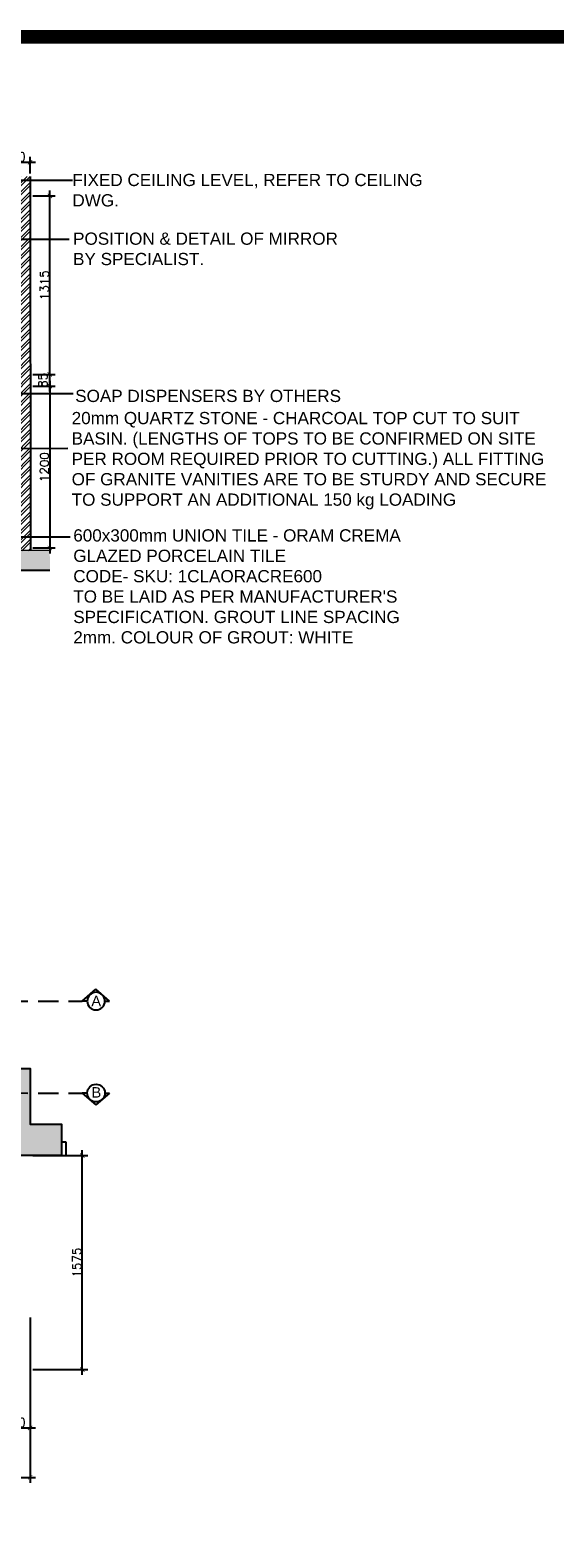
# Model space of a CAD drawing. Header units: millimetres. Extents: x -115474967 to 444143, y -74377 to 241828222.
# Tile 169 of 256: x -110272 to -106411, y 243045 to 254141. Entities that reach past the tile are written whole.
import ezdxf

# ---------------------------------------------------------------- set-up
doc = ezdxf.new("R2010")
doc.units = ezdxf.units.MM
doc.header["$MEASUREMENT"] = 0
doc.linetypes.add('2DASHED', pattern=[0.75, 0.5, -0.25])
for name, color, linetype in [('0-ELEV.25', 4, 'Continuous'), ('0-HACH', 9, 'Continuous'), ('00-6 H-Brickwork', 9, 'Continuous'), ('01-1 Notes', 7, 'Continuous'), ('CEIL-PLAN', 7, 'Continuous'), ('DIMS-20', 9, 'Continuous'), ('DIMS-50', 9, 'Continuous'), ('EB Retained', 9, 'Continuous'), ('STRU-CONC', 3, 'Continuous'), ('TEXT-REFN', 5, 'Continuous')]:
    doc.layers.add(name, color=color, linetype=linetype)
doc.layers.add('0_cons_01', color=40, linetype='Continuous', lineweight=0, plot=False)
doc.layers.add('2 Windows', color=1, linetype='Continuous', lineweight=25)
doc.layers.add('C-SECTION CONCRETE', color=82, linetype='Continuous', lineweight=35)
doc.styles.add('ARIAL', font='arial.ttf')
doc.styles.add('DIMS', font='simplex.shx')
doc.styles.add('TEXT-20', font='arial.ttf', dxfattribs={"height": 40})
doc.dimstyles.new('DIM-20', dxfattribs={"dimscale": 4, "dimtxt": 10, "dimasz": 8, "dimexe": 10, "dimexo": 5, "dimgap": 4, "dimtad": 1, "dimdec": 0, "dimrnd": 5, "dimdsep": 46, "dimtxsty": 'DIMS', "dimblk": 'ARCHTICK', "dimcen": 25, "dimdle": 10, "dimclrd": 9, "dimclre": 9, "dimclrt": 4, "dimadec": 0, "dimazin": 0, "dimtfac": 1, "dimtdec": 0, "dimtmove": 2, "dimatfit": 2, "dimfxl": 1, "dimtolj": 1, "dimtzin": 0, "dimarcsym": 0})

# ---------------------------------------------------------------- blocks, each defined once
blk = doc.blocks.new('_ArchTick')
at = {"color": 0, "linetype": 'ByBlock', "const_width": 0.15}
blk.add_lwpolyline([(-0.5, -0.5), (0.5, 0.5)], dxfattribs=at)
blk = doc.blocks.new('*D401')
at = {"layer": 'Defpoints', "color": 0, "transparency": 16777216}
for p in [(-116752, 244146), (-110272, 244146), (-110272, 243490)]:
    blk.add_point(p, dxfattribs=at)
at = {"layer": 'DIMS-20', "color": 9, "lineweight": -2, "transparency": 16777216}
for p, q in [((-116752, 244126), (-116752, 243450)), ((-110272, 244126), (-110272, 243450)), ((-116792, 243490), (-110232, 243490))]:
    blk.add_line(p, q, dxfattribs=at)
at = {"layer": 'DIMS-20', "color": 9, "lineweight": -2, "transparency": 16777216, "xscale": 32, "yscale": 32, "zscale": 32, "rotation": 180}
blk.add_blockref('_ArchTick', (-116752, 243490), dxfattribs=at)
at = {"layer": 'DIMS-20', "color": 9, "lineweight": -2, "transparency": 16777216, "xscale": 32, "yscale": 32, "zscale": 32}
blk.add_blockref('_ArchTick', (-110272, 243490), dxfattribs=at)
at = {"layer": 'DIMS-20', "color": 4, "transparency": 16777216, "insert": (-113512, 243530), "char_height": 64, "attachment_point": 5, "style": 'DIMS'}
blk.add_mtext('\\A1;6480', dxfattribs=at)
blk = doc.blocks.new('*D402')
at = {"layer": 'Defpoints', "color": 0, "transparency": 16777216}
for p in [(-110272, 244686), (-110502, 244456), (-110272, 243854)]:
    blk.add_point(p, dxfattribs=at)
at = {"layer": 'DIMS-20', "color": 9, "lineweight": -2, "transparency": 16777216}
for p, q in [((-110272, 244666), (-110272, 243814)), ((-110502, 244436), (-110502, 243814)), ((-110542, 243854), (-110232, 243854))]:
    blk.add_line(p, q, dxfattribs=at)
at = {"layer": 'DIMS-20', "color": 9, "lineweight": -2, "transparency": 16777216, "xscale": 32, "yscale": 32, "zscale": 32, "rotation": 180}
blk.add_blockref('_ArchTick', (-110502, 243854), dxfattribs=at)
at = {"layer": 'DIMS-20', "color": 9, "lineweight": -2, "transparency": 16777216, "xscale": 32, "yscale": 32, "zscale": 32}
blk.add_blockref('_ArchTick', (-110272, 243854), dxfattribs=at)
at = {"layer": 'DIMS-20', "color": 4, "transparency": 16777216, "insert": (-110387, 243894), "char_height": 64, "attachment_point": 5, "style": 'DIMS'}
blk.add_mtext('\\A1;230', dxfattribs=at)
blk = doc.blocks.new('*D404')
at = {"layer": 'Defpoints', "color": 0, "transparency": 16777216}
for p in [(-110272, 245859), (-109888, 245859), (-110272, 244284)]:
    blk.add_point(p, dxfattribs=at)
at = {"layer": 'DIMS-20', "color": 9, "lineweight": -2, "transparency": 16777216}
for p, q in [((-109888, 244244), (-109888, 245899)), ((-110252, 245859), (-109848, 245859)), ((-110252, 244284), (-109848, 244284))]:
    blk.add_line(p, q, dxfattribs=at)
at = {"layer": 'DIMS-20', "color": 9, "lineweight": -2, "transparency": 16777216, "xscale": 32, "yscale": 32, "zscale": 32}
for p, rotation in [((-109888, 245859), 90), ((-109888, 244284), 270)]:
    blk.add_blockref('_ArchTick', p, dxfattribs=dict(at, rotation=rotation))
at = {"layer": 'DIMS-20', "color": 4, "transparency": 16777216, "insert": (-109928, 245071), "char_height": 64, "attachment_point": 5, "rotation": 90, "style": 'DIMS'}
blk.add_mtext('\\A1;1575', dxfattribs=at)
blk = doc.blocks.new('A$C69671385')
at = {"layer": 'DIMS-50', "color": 3}
for p, q in [((0, 169), (262, 397)), ((524, 169), (262, 397)), ((88, 169), (0, 169)), ((426, 169), (524, 169))]:
    blk.add_line(p, q, dxfattribs=at)
at = {"layer": 'TEXT-REFN'}
blk.add_circle((257, 169), 169, dxfattribs=at)
blk = doc.blocks.new('*D180')
at = {"layer": 'Defpoints', "color": 0, "transparency": 16777216}
for p in [(-110271, 251521, 563), (-110271, 250330, 671), (-110127, 250330)]:
    blk.add_point(p, dxfattribs=at)
at = {"layer": 'DIMS-20', "color": 9, "lineweight": -2, "transparency": 16777216}
for p, q in [((-110127, 251561), (-110127, 250290)), ((-110251, 251521), (-110087, 251521)), ((-110251, 250330), (-110087, 250330))]:
    blk.add_line(p, q, dxfattribs=at)
at = {"layer": 'DIMS-20', "color": 9, "lineweight": -2, "transparency": 16777216, "xscale": 32, "yscale": 32, "zscale": 32}
for p, rotation in [((-110127, 251521), 90), ((-110127, 250330), 270)]:
    blk.add_blockref('_ArchTick', p, dxfattribs=dict(at, rotation=rotation))
at = {"layer": 'DIMS-20', "color": 4, "transparency": 16777216, "insert": (-110167, 250925), "char_height": 64, "attachment_point": 5, "rotation": 90, "style": 'DIMS'}
blk.add_mtext('\\A1;1200', dxfattribs=at)
blk = doc.blocks.new('*D186')
at = {"layer": 'Defpoints', "color": 0, "transparency": 16777216}
for p in [(-110272, 253169), (-110502, 253064, 368), (-110272, 253065, 368)]:
    blk.add_point(p, dxfattribs=at)
at = {"layer": 'DIMS-20', "color": 9, "lineweight": -2, "transparency": 16777216}
for p, q in [((-110502, 253084), (-110502, 253209)), ((-110272, 253085), (-110272, 253209)), ((-110542, 253169), (-110232, 253169))]:
    blk.add_line(p, q, dxfattribs=at)
at = {"layer": 'DIMS-20', "color": 9, "lineweight": -2, "transparency": 16777216, "xscale": 32, "yscale": 32, "zscale": 32}
for p, rotation in [((-110502, 253169), 180.0238210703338), ((-110272, 253169), 0.02382107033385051)]:
    blk.add_blockref('_ArchTick', p, dxfattribs=dict(at, rotation=rotation))
at = {"layer": 'DIMS-20', "color": 4, "transparency": 16777216, "insert": (-110387, 253209), "char_height": 64, "attachment_point": 5, "rotation": 0.0238, "style": 'DIMS'}
blk.add_mtext('\\A1;230', dxfattribs=at)
blk = doc.blocks.new('*D374')
at = {"layer": 'Defpoints', "color": 0, "transparency": 16777216}
for p in [(-110271, 251607, -321), (-110127, 251607), (-110271, 251521, 77)]:
    blk.add_point(p, dxfattribs=at)
at = {"layer": 'DIMS-20', "color": 9, "lineweight": -2, "transparency": 16777216}
for p, q in [((-110251, 251607), (-110087, 251607)), ((-110127, 251481), (-110127, 251647)), ((-110251, 251521), (-110087, 251521))]:
    blk.add_line(p, q, dxfattribs=at)
at = {"layer": 'DIMS-20', "color": 9, "lineweight": -2, "transparency": 16777216, "xscale": 32, "yscale": 32, "zscale": 32}
for p, rotation in [((-110127, 251607), 90), ((-110127, 251521), 270)]:
    blk.add_blockref('_ArchTick', p, dxfattribs=dict(at, rotation=rotation))
at = {"layer": 'DIMS-20', "color": 4, "transparency": 16777216, "insert": (-110178, 251564), "char_height": 64, "attachment_point": 5, "rotation": 90, "style": 'DIMS'}
blk.add_mtext('\\A1;85', dxfattribs=at)
blk = doc.blocks.new('*D375')
at = {"layer": 'Defpoints', "color": 0, "transparency": 16777216}
for p in [(-110271, 252921, 1), (-110127, 252921), (-110271, 251607, -321)]:
    blk.add_point(p, dxfattribs=at)
at = {"layer": 'DIMS-20', "color": 9, "lineweight": -2, "transparency": 16777216}
for p, q in [((-110251, 252921), (-110087, 252921)), ((-110127, 251567), (-110127, 252961)), ((-110251, 251607), (-110087, 251607))]:
    blk.add_line(p, q, dxfattribs=at)
at = {"layer": 'DIMS-20', "color": 9, "lineweight": -2, "transparency": 16777216, "xscale": 32, "yscale": 32, "zscale": 32}
for p, rotation in [((-110127, 252921), 90), ((-110127, 251607), 270)]:
    blk.add_blockref('_ArchTick', p, dxfattribs=dict(at, rotation=rotation))
at = {"layer": 'DIMS-20', "color": 4, "transparency": 16777216, "insert": (-110167, 252264), "char_height": 64, "attachment_point": 5, "rotation": 90, "style": 'DIMS'}
blk.add_mtext('\\A1;1315', dxfattribs=at)

msp = doc.modelspace()

# ---------------------------------------------------------------- hatches: boundary and pattern name
at = {"layer": '0-HACH'}
h = msp.add_hatch(dxfattribs=at)
h.set_pattern_fill('AR-CONC', color=8, scale=0.8, style=0)
h.set_pattern_definition([(50, (-2028824.3, 3066403.58), (145.747735, -12.7512684), [15.24, -167.64]), (355, (-2028824.3, 3066403.58), (-28.194737, 152.845476), [12.192, -134.1124673]), (100.4514447, (-2028812.15, 3066402.51), (117.5529977, 140.0942015), [12.952007, -142.472196]), (46.1842, (-2028824.3, 3066444.22), (216.863233, -33.633862), [22.86, -251.46]), (96.6355576, (-2028806.22, 3066441.41), (189.923307, 197.9409), [19.428019, -213.708487]), (351.184151, (-2028824.3, 3066444.22), (189.923307, 197.9409), [18.287974, -201.167786]), (21, (-2028803.98, 3066434.06), (121.291513, -81.8121585), [15.24, -167.64]), (326, (-2028803.98, 3066434.06), (49.441623, 147.350373), [12.192, -134.112]), (71.451445, (-2028793.87, 3066427.24), (170.7331354, 65.538215), [12.952007, -142.47195]), (37.5, (-2028824.295, 3066403.577), (2.4708826, 67.6440311), [0, -132.4864, 0, -136.144, 0, -134.62]), (7.5, (-2028824.295, 3066403.58), (53.45573, 80.1444599), [0, -77.6224, 0, -129.4384, 0, -51.308]), (327.5, (-2028869.61, 3066403.577), (108.4724761, -4.5829952), [0, -50.8, 0, -158.496, 0, -210.312]), (317.5, (-2028889.93, 3066403.58), (118.503345, 20.3411928), [0, -66.04, 0, -105.2576, 0, -149.352])])
h.paths.add_polyline_path([(-110126.90926, 250310.26944), (-117673.12061, 250310.71201), (-117673.09378, 250161.71039), (-110126.62141, 250163.47877)])
at = {"layer": '00-6 H-Brickwork', "lineweight": 0}
h = msp.add_hatch(dxfattribs=at)
h.set_pattern_fill('ANSI32', color=8, scale=5, angle=360, style=0)
h.set_pattern_definition([(45, (-2016562.506, 3066482.054), (-33.67596045, 33.67596045), []), (45, (-2016540.056, 3066482.054), (-33.67596045, 33.67596045), [])])
h.paths.add_polyline_path([(-110502.27116, 253064.5349), (-110271.90043, 253064.5349), (-110270.09478, 250310.2862), (-110502.00162, 250309.64986)])
at = {"layer": 'EB Retained', "lineweight": 0, "true_color": 0xbababa}
h = msp.add_hatch(color=9, dxfattribs=at)
h.dxf.hatch_style = 1
h.paths.add_polyline_path([(-110041.80524, 245858.8909), (-110501.80524, 245858.8909), (-110501.80524, 246498.27856), (-110271.80524, 246498.27856), (-110271.80524, 246088.8909), (-110041.80524, 246088.8909)])

# ---------------------------------------------------------------- linework, layer by layer
msp.add_lwpolyline([(-110041.80524, 245858.8909), (-110501.80524, 245858.8909), (-110501.80524, 246498.27856), (-110271.80524, 246498.27856), (-110271.80524, 246088.8909), (-110041.80524, 246088.8909)], close=True)
at = {"layer": '0-ELEV.25'}
msp.add_line((-110271.90703, 253064.56189, 10.04607), (-110270.09478, 250310.28296, -168.81494), dxfattribs=at)
at = {"layer": '0_cons_01', "const_width": 100}
msp.add_lwpolyline([(-128530.80429, 254090.94116), (-106265.70573, 254090.94116), (-106265.70573, 237865.70406), (-128530.80429, 237865.70406)], close=True, dxfattribs=at)
at = {"layer": '2 Windows'}
for p, q in [((-110007.38664, 245957.84439), (-110041.80524, 245957.84439)), ((-110007.38664, 245858.8909), (-110007.38664, 245957.84439)), ((-110041.80524, 245858.8909), (-110007.38664, 245858.8909))]:
    msp.add_line(p, q, dxfattribs=at)
at = {"layer": 'C-SECTION CONCRETE', "lineweight": 0}
msp.add_line((-110126.64785, 250310.27795, -357.70059), (-117673.12061, 250310.71201, -357.70059), dxfattribs=at)
at = {"layer": 'CEIL-PLAN', "color": 6, "linetype": '2DASHED', "ltscale": 300}
for points in [[(-116963.82716, 246984.8896), (-109889.47814, 246994.8896)], [(-116963.82716, 246984.8896), (-109889.47814, 246994.8896)], [(-116963.82716, 246328.39239), (-109889.47814, 246318.39239)], [(-116963.82716, 246328.39239), (-109889.47814, 246318.39239)]]:
    msp.add_lwpolyline(points, dxfattribs=at)
at = {"layer": 'STRU-CONC', "color": 3}
msp.add_line((-110126.62141, 250163.47877, -357.70059), (-117673.09378, 250161.71039, 185.66402), dxfattribs=at)

# ---------------------------------------------------------------- block references
at = {"layer": 'DIMS-50', "color": 3, "yscale": 0.3839999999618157, "zscale": 0.3839999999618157}
for p, xscale, rotation in [((-109688.17378, 246930.10823), -0.3839999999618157, 359.9999999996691), ((-109688.17378, 246930.10823), -0.3839999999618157, 359.9999999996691), ((-109688.17378, 246383.17376), 0.3839999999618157, 180.000000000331), ((-109688.17378, 246383.17376), 0.3839999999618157, 180.000000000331)]:
    msp.add_blockref('A$C69671385', p, dxfattribs=dict(at, xscale=xscale, rotation=rotation))

# ---------------------------------------------------------------- texts
at = {"layer": '01-1 Notes', "char_height": 90, "attachment_point": 1, "style": 'ARIAL'}
for s, insert, width in [('FIXED CEILING LEVEL, REFER TO CEILING DWG. ', (-109960.78523, 253083.52922), 2672.8735667), ('POSITION & DETAIL OF MIRROR\\PBY SPECIALIST.', (-109955.65711, 252651.64311), 2672.8735667), ('SOAP DISPENSERS BY OTHERS', (-109940.1537, 251494.21748), 2672.8735667), ('20mm QUARTZ STONE - CHARCOAL TOP CUT TO SUIT BASIN. (LENGTHS OF TOPS TO BE CONFIRMED ON SITE PER ROOM REQUIRED PRIOR TO CUTTING.) ALL FITTING OF GRANITE VANITIES ARE TO BE STURDY AND SECURE TO SUPPORT AN ADDITIONAL 150 kg LOADING', (-109966.1351, 251331.1385), 3633.5143905), ("{\\C7;600x300mm UNION TILE - ORAM CREMA GLAZED PORCELAIN TILE\\PCODE- SKU: 1CLAORACRE600 \\P\\C0;TO BE LAID AS PER MANUFACTURER'S SPECIFICATION. GROUT LINE SPACING 2mm. COLOUR OF GROUT: WHITE}", (-109954.30539, 250467.64715), 2672.8735667)]:
    msp.add_mtext(s, dxfattribs=dict(at, insert=insert, width=width))
at = {"layer": 'TEXT-REFN', "color": 2, "linetype": 'Continuous', "style": 'TEXT-20'}
for s, p in [('A', (-109821.31186, 246957.98615)), ('B', (-109819.97936, 246285.19063))]:
    msp.add_text(s, height=76.8, dxfattribs=at).set_placement(p)

# ---------------------------------------------------------------- dimensions: what is measured, and where the dimension line sits
at = {"layer": 'DIMS-20'}
dim = msp.add_aligned_dim(p1=(-110502.27114, 253064.46611, 10.04607), p2=(-110271.90703, 253064.56189, 10.04607), distance=104.55055, dimstyle='DIM-20', override={"dimtxt": 16, "dimgap": 2}, dxfattribs=at)
dim.commit()
dim.dimension.update_dxf_attribs({"geometry": '*D186', "text_midpoint": (-110387.14918, 253209.06454, -357.70059)})
for base, p1, p2, picture, middle in [((-110126.90926, 252920.6338), (-110270.89142, 251607.26573, -320.9585), (-110270.89142, 252920.6338, 0.69948), '*D375', (-110166.90926, 252263.94976)), ((-109887.80524, 245858.8909), (-110271.80524, 244283.8909), (-110271.80524, 245858.8909), '*D404', (-109927.80524, 245071.3909))]:
    dim = msp.add_linear_dim(base=base, p1=p1, p2=p2, angle=90, dimstyle='DIM-20', override={"dimtxt": 16, "dimgap": 2}, dxfattribs=at)
    dim.commit()
    dim.dimension.update_dxf_attribs({"geometry": picture, "text_midpoint": middle})
dim = msp.add_linear_dim(base=(-110126.90926, 250329.58501, -485.4213), p1=(-110270.89142, 251521.02203, 77.0955), p2=(-110271.45279, 250329.58501, 185.72349), angle=90, text='1200', dimstyle='DIM-20', override={"dimtxt": 16, "dimgap": 2}, dxfattribs=at)
dim.commit()
dim.dimension.update_dxf_attribs({"geometry": '*D180', "text_midpoint": (-110166.90926, 250925.30352, -485.4213)})
dim = msp.add_linear_dim(base=(-110126.90926, 251607.26573), p1=(-110270.89142, 251521.02203, 77.0955), p2=(-110270.89142, 251607.26573, -320.9585), angle=90, dimstyle='DIM-20', override={"dimtxt": 16, "dimgap": 2}, dxfattribs=at)
dim.commit()
dim.dimension.update_dxf_attribs({"geometry": '*D374', "text_midpoint": (-110178.47, 251564.14388), "dimtype": 160})
for base, p1, p2, picture, middle in [((-110271.80524, 243853.83079), (-110501.80524, 244455.83079), (-110271.80524, 244685.83079), '*D402', (-110386.80524, 243893.83079)), ((-110271.80524, 243489.92627), (-116751.80524, 244145.50483), (-110271.80524, 244145.50483), '*D401', (-113511.80524, 243529.92627))]:
    dim = msp.add_linear_dim(base=base, p1=p1, p2=p2, dimstyle='DIM-20', override={"dimtxt": 16, "dimgap": 2}, dxfattribs=at)
    dim.commit()
    dim.dimension.update_dxf_attribs({"geometry": picture, "text_midpoint": middle})

# ---------------------------------------------------------------- leaders
for points in [[(-110579.60939, 252927.69385, -356.95565), (-110580.25903, 253037.33358, -356.95565), (-109960.78523, 253037.27831, -356.95565)], [(-110920.67113, 252073.61558), (-110920.67113, 252603.6847), (-109983.61372, 252603.6847)], [(-111613.2925, 251465.8379, -597.41846), (-109954.30539, 251466.14445, -597.41846)], [(-110651.58824, 251062.59845, -357.70059), (-109993.6199, 251065.11948, -357.70059)], [(-110649.05854, 250411.08676, -836.83965), (-109976.47596, 250411.43781, -836.83965)]]:
    msp.add_leader(points, dimstyle='DIM-20', override={"dimasz": 25, "dimgap": 2}, dxfattribs=at)

doc.saveas('drawing.dxf')
